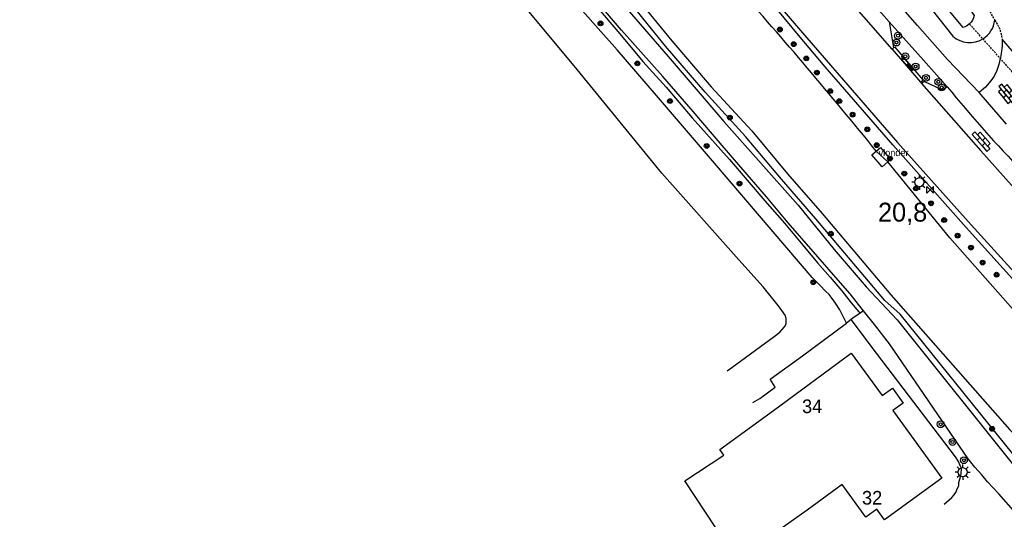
# Model space of a CAD drawing. Header units: metres. Extents: x 121538 to 126242, y 445257 to 454505.
# Tile 63 of 83: x 121831 to 121961, y 453315 to 453381. Entities that reach past the tile are written whole.
import ezdxf

# ---------------------------------------------------------------- set-up
doc = ezdxf.new("R2010")
doc.units = ezdxf.units.M
doc.linetypes.add('STIPPELFIJN', pattern=[0.375, 0.25, -0.125])
for name, color, linetype in [('B01_F', 8, 'Continuous'), ('B01_T', 8, 'Continuous'), ('BOUWT04', 8, 'Continuous'), ('SYMBD02', 8, 'Continuous'), ('TEK-D19', 8, 'Continuous'), ('TER-T09', 8, 'Continuous'), ('TOPOT18', 8, 'STIPPELFIJN'), ('TOPOT21', 8, 'Continuous'), ('TOPOT22', 8, 'Continuous'), ('TOPOT26', 8, 'Continuous'), ('TOPOT30', 8, 'Continuous'), ('WAT-T00', 8, 'Continuous'), ('WEG-T01', 8, 'Continuous'), ('WEG-T06', 8, 'STIPPELFIJN'), ('Z02', 8, 'Continuous')]:
    doc.layers.add(name, color=color, linetype=linetype)
doc.layers.add('TOPOT22 NIET AANWEZIG VOLGENS GE', color=240, linetype='Continuous', plot=False)
doc.styles.add('ISO', font='provutr.shx')
doc.styles.add('rtw_iso', font='iso-rtw.shx')

# ---------------------------------------------------------------- blocks, each defined once
blk = doc.blocks.new('paal')
for radius in [0.45, 0.2]:
    blk.add_circle((0, 0), radius)
blk = doc.blocks.new('lichtmast')
for p, q in [((-0.6, 0), (-1, 0)), ((-0.71, 0.71), (-0.42, 0.42)), ((0, 0.6), (0, 1)), ((0.42, 0.42), (0.71, 0.71)), ((0.6, 0), (1, 0)), ((-0.42, -0.42), (-0.71, -0.71)), ((0, -0.6), (0, -1)), ((0.42, -0.42), (0.71, -0.71))]:
    blk.add_line(p, q)
blk.add_circle((0, 0), 0.6)
blk = doc.blocks.new('kilometerpaal')
for p, q in [((-0.44, 0.44), (0.44, -0.44)), ((-0.44, -0.44), (-0.44, 0.44)), ((0.44, 0.44), (-0.44, -0.44)), ((0.44, -0.44), (0.44, 0.44))]:
    blk.add_line(p, q)
at = {"style": 'rtw_iso'}
blk.add_attdef('KILOMETERPAAL', (0.59, 0.87), '', height=2.5, dxfattribs=at)
blk = doc.blocks.new('BOOM')
for radius in [0.315, 0.225, 0.135]:
    blk.add_circle((0, 0), radius)
blk = doc.blocks.new('klinkers-m')
for p, q in [((0, 1.5), (-0.5, 1.5)), ((-0.5, 1.5), (-0.5, 0.5)), ((0, 1.5), (0, 1)), ((-0.5, 0.5), (-0.5, -0.5)), ((0, 0.5), (-0.5, 0.5)), ((0.5, 1), (0, 1)), ((0, 1), (0, 0.5)), ((0, 0.5), (0, 0)), ((0.5, 0), (0, 0)), ((0, 0), (0, -0.5)), ((0.5, 0), (0.5, 1)), ((0.5, -1), (0.5, 0)), ((-0.5, -0.5), (-0.5, -1.5)), ((0, -0.5), (-0.5, -0.5)), ((0, -0.5), (0, -1)), ((0, -1), (0.5, -1)), ((0, -1), (0, -1.5)), ((-0.5, -1.5), (0, -1.5))]:
    blk.add_line(p, q)
blk = doc.blocks.new('klinkers-l')
at = {"linetype": 'Continuous'}
for p, q in [((0.25, 1.5), (-0.25, 1.5)), ((-0.25, 1.5), (-0.25, 0.5)), ((0.25, 0.5), (0.25, 1.5)), ((-0.25, 1), (-0.75, 1)), ((-0.75, 1), (-0.75, 0)), ((-0.25, 0), (-0.75, 0)), ((-0.75, 0), (-0.75, -1)), ((0.25, 0.5), (-0.25, 0.5)), ((-0.25, 0.5), (-0.25, -0.5)), ((0.75, 1), (0.25, 1)), ((0.25, -0.5), (0.25, 0.5)), ((0.75, 0), (0.75, 1)), ((-0.75, -1), (-0.25, -1)), ((-0.25, -0.5), (-0.25, 0)), ((0.25, -0.5), (-0.25, -0.5)), ((-0.25, -0.5), (-0.25, -1.5)), ((0.75, 0), (0.25, 0)), ((0.25, 0), (0.25, -0.5)), ((0.25, -1.5), (0.25, -0.5)), ((0.25, -1), (0.75, -1)), ((0.75, -1), (0.75, 0)), ((-0.25, -1.5), (0.25, -1.5))]:
    blk.add_line(p, q, dxfattribs=at)
blk = doc.blocks.new('bermverhardingblok-s')
at = {"linetype": 'Continuous'}
for p, q in [((-0.2, 1), (-0.2, -1)), ((-0.2, 1), (0.2, 1)), ((0.2, 1), (-0.2, 1)), ((0.2, 0), (-0.2, 0)), ((0.2, -1), (0.2, 1)), ((-0.2, -1), (0.2, -1))]:
    blk.add_line(p, q, dxfattribs=at)
for points in [[(0.1, 0.1), (0.1, 0.9), (-0.1, 0.9), (-0.1, 0.1)], [(0, 0.2), (0, 0.8), (0, 0.8), (0, 0.2)]]:
    blk.add_lwpolyline(points, close=True, dxfattribs=at)

msp = doc.modelspace()

# ---------------------------------------------------------------- linework, layer by layer
at = {"layer": 'B01_F'}
msp.add_lwpolyline([(121946.34, 453329.38), (121952.82, 453320.44), (121945.23, 453314.94), (121944.21, 453316.34), (121942.75, 453315.29), (121939.63, 453319.59), (121935.02, 453316.22), (121930.77, 453313.22), (121925.64, 453309.73), (121918.8, 453320.08), (121923.96, 453323.49), (121923.44, 453324.2), (121930.56, 453329.36), (121940.84, 453336.96), (121944.92, 453331.34)], dxfattribs=at)
at = {"layer": 'B01_T'}
msp.add_lwpolyline([(121944.92, 453331.34), (121946.28, 453332.32), (121947.68, 453330.35), (121946.34, 453329.38)], dxfattribs=at)
at = {"layer": 'BOUWT04'}
for points in [[(121945.68, 453362.24), (121944.9, 453361.59), (121943.57, 453363.17), (121944.13, 453363.68)], [(121944.13, 453363.68), (121944.7, 453364.17)], [(121944.7, 453364.17), (121946.02, 453362.54), (121945.68, 453362.24)], [(121942.43, 453342.57), (121942, 453342.26)], [(121940.82, 453341.41), (121940.22, 453340.94)], [(121942, 453342.26), (121941.04, 453341.58), (121940.82, 453341.41)]]:
    msp.add_lwpolyline(points, dxfattribs=at)
at = {"layer": 'TER-T09'}
for points in [[(121974.29, 453331.16), (121974.57, 453332.53), (121965.82, 453342.73), (121956.03, 453353.58), (121946.33, 453364.49), (121937.4, 453374.83), (121933.84, 453379.02), (121927.32, 453386.92, -0.010776), (121913.35, 453403.51), (121911.59, 453405.71), (121909.85, 453407.91), (121902.71, 453416.43), (121896.21, 453424.81), (121888.67, 453434.8), (121881.88, 453444.24), (121875.09, 453454.51), (121869.11, 453464.23), (121868.66, 453464.97), (121862.95, 453475.2), (121860.03, 453481.18), (121857.87, 453484.88), (121853.69, 453492.06), (121847.08, 453505.22), (121843.52, 453511.13)], [(121948.96, 453388.02), (121947.71, 453387.21), (121954.28, 453378.86, 0.330694), (121958.24, 453378.51, 0.232636), (121959.81, 453380.99, -0.232636)]]:
    msp.add_lwpolyline(points, format="xyb", dxfattribs=at)
for points in [[(121964.32, 453322.16), (121963.11, 453322.64), (121962.21, 453323.65), (121961.12, 453325.01), (121947.29, 453342.1), (121945.28, 453343.92), (121941.66, 453348.2), (121936.16, 453354.72), (121931.6, 453359.98), (121926.86, 453365.62), (121921.5, 453371.46), (121916.28, 453377.54), (121911.42, 453383.54), (121906.04, 453389.92), (121900.84, 453396.14), (121892.24, 453407.22), (121885.74, 453415.41), (121879.16, 453424.47), (121866.46, 453442.28), (121859.92, 453452.14), (121852.68, 453463.86), (121845.74, 453476.07), (121844.76, 453478.01), (121838.31, 453490.81)], [(121907.1, 453382.82), (121910.22, 453379.16), (121913.28, 453375.52), (121916.36, 453372.12), (121919.78, 453368.08), (121924.74, 453362.54), (121929.42, 453357.08), (121931.98, 453354.14), (121934.44, 453351.22), (121936.38, 453348.92), (121938.04, 453347.02), (121939.6, 453345.2), (121940.84, 453343.62), (121941.84, 453342.44), (121942, 453342.26)]]:
    msp.add_lwpolyline(points, dxfattribs=at)
at = {"layer": 'TOPOT18', "flags": 128}
msp.add_lwpolyline([(121971.6, 453363.47), (121970.17, 453365.09), (121966.47, 453369.24), (121960.54, 453375.92), (121958.24, 453378.51), (121956.48, 453380.48)], dxfattribs=at)
at = {"layer": 'WAT-T00'}
for points in [[(121944.13, 453363.68, 0.012598), (121925.6, 453385.47), (121922.84, 453389.27), (121920.04, 453393.03), (121918.49, 453395.03), (121916.89, 453397), (121912.22, 453402.62), (121908.73, 453406.82), (121904.38, 453411.94), (121899.95, 453416.99), (121894.28, 453424.03), (121887.01, 453433.66), (121880.48, 453442.68), (121873.49, 453452.72), (121867.1, 453463.29), (121866.9, 453463.62), (121860.32, 453474.85), (121855.9, 453483.85), (121848.07, 453499.83), (121841.45, 453510.98)], [(121954.08, 453388.02), (121953.71, 453386.34), (121957.1, 453381.6, -0.162956), (121956.48, 453380.48), (121956.09, 453380.2), (121955.65, 453380.02), (121948.96, 453388.02)]]:
    msp.add_lwpolyline(points, format="xyb", dxfattribs=at)
for points in [[(121830.84, 453507.13), (121834.08, 453500.64), (121839.24, 453491.08), (121845.61, 453478.45), (121846.86, 453475.98), (121853.46, 453464.4), (121860.68, 453452.99), (121867.18, 453443.24), (121879.61, 453425.54), (121886.77, 453415.93), (121893.1, 453407.86), (121901.67, 453396.81), (121906.86, 453390.61), (121912.25, 453384.22), (121917.1, 453378.23), (121922.3, 453372.17), (121927.67, 453366.33), (121932.41, 453360.68), (121936.97, 453355.42), (121942.48, 453348.89), (121946.05, 453344.67), (121961.79, 453326.81), (121965.74, 453322.89)], [(121940.22, 453340.94), (121939.3, 453342.7), (121938.76, 453343.56), (121938.3, 453344.18), (121937.9, 453344.7), (121937.42, 453345.16), (121936.7, 453345.9), (121935.64, 453346.98), (121928.68, 453355.1), (121922.48, 453362.4), (121915.06, 453371.04), (121909.86, 453377.08), (121907.02, 453380.28), (121904.28, 453383.38)], [(121924.4, 453334.63), (121925.04, 453335.06), (121930.62, 453339.14), (121931.38, 453339.74), (121932, 453340.42), (121932.2, 453340.84), (121932.22, 453341.56), (121932.08, 453342), (121931.66, 453342.58), (121931.42, 453342.9), (121931.16, 453343.28), (121929.18, 453345.72), (121925.94, 453349.3), (121915.76, 453360.76), (121904.16, 453374.94), (121897.98, 453382.4)], [(121945.68, 453362.24), (121944.13, 453363.68)], [(121973.92, 453330.42), (121963.2, 453341.64), (121953.88, 453352.2), (121945.68, 453362.24)], [(121927.79, 453330.42), (121928.72, 453330.98), (121930.76, 453332.48), (121930.1, 453333.5), (121934.4, 453336.6), (121940.22, 453340.94)]]:
    msp.add_lwpolyline(points, dxfattribs=at)
at = {"layer": 'WEG-T01'}
for points in [[(121837.59, 453490.91), (121844.3, 453477.76), (121845.28, 453475.83), (121847.39, 453471.82), (121849.56, 453467.84), (121850.77, 453465.71), (121852.03, 453463.62), (121858.83, 453452.76), (121861.23, 453449.08), (121865.98, 453442.21), (121878.12, 453425.01, 0.014786), (121892.44, 453406.04), (121901.04, 453394.54), (121904.66, 453390.12), (121908.94, 453385.1), (121912.32, 453381.12), (121916.62, 453376.16), (121920.04, 453372.16), (121923.98, 453367.6), (121933.82, 453356.52), (121938.58, 453350.68), (121942.82, 453345.72), (121946.91, 453341.37), (121962.82, 453321.51)], [(121859.51, 453485.4), (121863.48, 453477.28), (121868.62, 453467.53), (121874.1, 453458.08), (121877.25, 453453.01), (121882.04, 453445.92), (121888, 453437.21), (121891.43, 453432.46), (121895.2, 453427.39), (121900.68, 453420.21), (121902.21, 453418.44), (121907.55, 453411.66), (121911.83, 453406.26), (121913.71, 453403.79), (121918.24, 453398.13, 0.012336), (121927.84, 453386.93), (121934.36, 453379.29), (121946.93, 453364.83), (121956.67, 453353.94), (121968.01, 453341.45), (121972.2, 453337.13), (121976.45, 453332.88)], [(121953.53, 453372.17, 0.021217), (121963.51, 453360.94)]]:
    msp.add_lwpolyline(points, format="xyb", dxfattribs=at)
for points in [[(121946.25, 453377.16), (121935, 453390.02)], [(121938.45, 453389.2), (121945.85, 453380.78)], [(121957.77, 453371.43), (121953.57, 453375.77), (121949.61, 453380.26), (121944.28, 453386.38)], [(121942.43, 453342.57), (121942.28, 453342.76), (121940.7, 453344.78), (121939.08, 453346.6), (121936.42, 453349.7), (121932.48, 453354.2), (121929.62, 453357.62), (121926.22, 453361.56), (121923.5, 453364.72), (121919.9, 453368.92), (121915.9, 453373.52), (121910.44, 453379.64), (121906.24, 453384.6)], [(121945.85, 453380.78), (121946.42, 453377.33)], [(121953.53, 453372.17), (121950.38, 453375.71), (121945.85, 453380.78)], [(121960.77, 453378.48), (121960.77, 453377.53), (121960.67, 453376.58), (121960.61, 453376.25), (121960.54, 453375.92), (121960.33, 453375.11), (121960.07, 453374.32), (121959.75, 453373.6), (121959.3, 453372.95), (121958.58, 453372.14), (121957.77, 453371.43)], [(121969.4, 453368.41), (121960.77, 453378.48)], [(121946.42, 453377.33), (121946.25, 453377.16)], [(121946.25, 453377.16), (121948.12, 453374.94), (121949.99, 453372.78)], [(121949.99, 453372.78), (121950.19, 453372.98), (121950.32, 453373.11), (121946.63, 453377.41), (121946.42, 453377.33)], [(121949.99, 453372.78), (121950.13, 453372.61)], [(121953.53, 453372.17), (121952.91, 453371.74), (121950.46, 453372.88), (121950.13, 453372.61)], [(121950.13, 453372.61), (121957.99, 453363.69), (121964.21, 453356.7)], [(121961.37, 453367.23), (121957.77, 453371.43)], [(121980.51, 453302.27), (121974.11, 453306.6), (121966.95, 453311.68), (121963.54, 453314.73), (121961.63, 453316.89), (121960.36, 453318.34), (121958.86, 453319.94), (121958.08, 453320.88), (121957.18, 453321.9), (121956.3, 453322.97), (121945.88, 453338.18), (121943.92, 453340.76), (121942.43, 453342.57)], [(121953.12, 453317), (121953.78, 453317.56), (121954.12, 453317.88), (121954.44, 453318.22), (121954.7, 453318.62), (121954.84, 453319.02), (121955.04, 453319.42), (121955.08, 453319.84), (121955.3, 453320.62), (121955.38, 453321.02), (121955.4, 453321.72), (121955.24, 453322.1), (121955.02, 453322.64), (121954.62, 453323.24), (121944.18, 453336.94), (121940.82, 453341.41)]]:
    msp.add_lwpolyline(points, dxfattribs=at)
at = {"layer": 'WEG-T06', "flags": 128}
msp.add_lwpolyline([(121958, 453384.05), (121959.81, 453380.99)], dxfattribs=at)
msp.add_lwpolyline([(121959.81, 453380.99), (121960.21, 453380.32, -0.100628), (121960.77, 453378.48)], format="xyb", dxfattribs=at)

# ---------------------------------------------------------------- block references
at = {"layer": 'SYMBD02'}
for name, p, rotation in [('bermverhardingblok-s', (121948.27, 453375.15), 220.6260953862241), ('klinkers-l', (121961.5, 453371.21), 219.1080314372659), ('klinkers-m', (121958.17, 453365.08), 41.21263849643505)]:
    msp.add_blockref(name, p, dxfattribs=dict(at, rotation=rotation))
at = {"layer": 'TOPOT21'}
for p in [(121949.85, 453359.56), (121955.57, 453321.22)]:
    msp.add_blockref('lichtmast', p, dxfattribs=at)
at = {"layer": 'TOPOT22'}
for p in [(121952.65, 453327.56), (121954.22, 453325.22), (121955.73, 453322.8)]:
    msp.add_blockref('paal', p, dxfattribs=at)
at = {"layer": 'TOPOT22 NIET AANWEZIG VOLGENS GE'}
for p in [(121947.02, 453378.93), (121946.81, 453378.02), (121947.98, 453376.2), (121949.34, 453374.85), (121950.72, 453373.36), (121952.34, 453372.83), (121952.78, 453372.08)]:
    msp.add_blockref('paal', p, dxfattribs=at)
at = {"layer": 'TOPOT26'}
for p in [(121907.66, 453380.56), (121931.39, 453379.75), (121933.22, 453377.81), (121934.88, 453375.93), (121912.54, 453375.27), (121936.29, 453374.06), (121938.05, 453371.61), (121916.85, 453370.28), (121939.25, 453370.29), (121924.78, 453368.11), (121941, 453368.49), (121942.95, 453366.55), (121921.71, 453364.35), (121944.2, 453364.46), (121945.95, 453362.68), (121947.85, 453360.7), (121926.05, 453359.38), (121949.39, 453358.74), (121951.39, 453356.77), (121953.12, 453354.56), (121938.13, 453352.75), (121954.9, 453352.49), (121956.67, 453350.91), (121958.2, 453348.93), (121960.05, 453347.33), (121935.8, 453346.33), (121959.46, 453326.95)]:
    msp.add_blockref('BOOM', p, dxfattribs=at)
at = {"layer": 'TOPOT30'}
ref = msp.add_blockref('kilometerpaal', (121951.25, 453358.57), dxfattribs=at)
ref.add_attrib('KILOMETERPAAL', '20,8', (121944.37, 453354.35), dxfattribs={"height": 2.5, "style": 'rtw_iso'})

# ---------------------------------------------------------------- texts
at = {"layer": 'TEK-D19', "style": 'ISO'}
msp.add_text('vlonder', height=0.9, dxfattribs=at).set_placement((121944.45, 453363.01))
at = {"layer": 'Z02', "style": 'ISO'}
for s, p in [('34', (121934.32, 453329.03)), ('32', (121942.25, 453316.94))]:
    msp.add_text(s, height=1.8, dxfattribs=at).set_placement(p)

doc.saveas('drawing.dxf')
